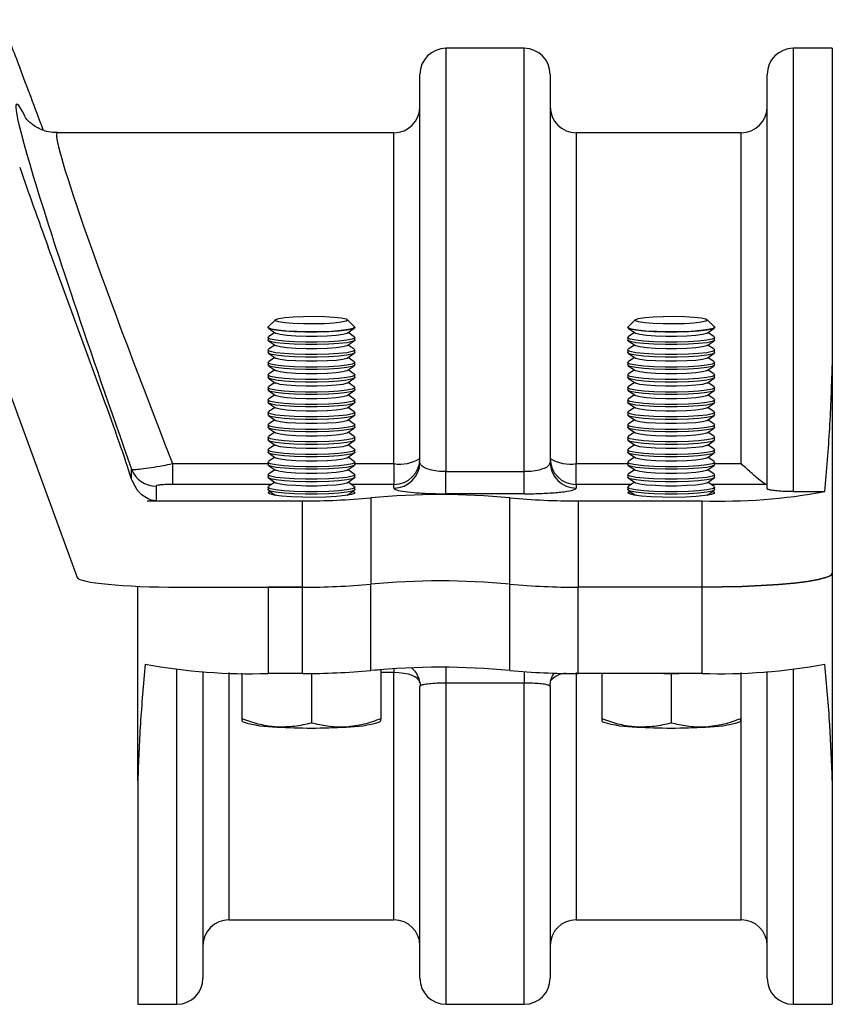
# Model space of a CAD drawing. Header units: millimetres. Extents: x 2 to 591, y 2 to 418.
# Tile 13 of 15: x 384 to 431, y 268 to 325. Entities that reach past the tile are written whole.
import ezdxf

# ---------------------------------------------------------------- set-up
doc = ezdxf.new("R2010")
doc.units = ezdxf.units.MM

msp = doc.modelspace()

# ---------------------------------------------------------------- linework, layer by layer
at = {"color": 7, "linetype": 'Continuous', "lineweight": 25}
for p, q in [((413.515, 322.859), (409.015, 322.859)), ((409.015, 322.859), (409.015, 298.476)), ((413.515, 298.476), (413.515, 322.859)), ((431.265, 322.859), (429.015, 322.859)), ((429.015, 322.859), (429.015, 297.328)), ((431.265, 322.859), (431.265, 304.562)), ((407.515, 299.025), (407.515, 321.359)), ((415.015, 321.359), (415.015, 299.025)), ((427.515, 297.492), (427.515, 321.359)), ((406.015, 317.994), (386.642, 317.994)), ((406.015, 298.94), (406.015, 317.994)), ((426.015, 317.994), (416.515, 317.994)), ((416.515, 317.994), (416.515, 298.94)), ((426.015, 298.94), (426.015, 317.994)), ((379.784, 314.199), (387.768, 292.389)), ((389.275, 302.751), (386.11, 311.397)), ((399.191, 307.228), (398.779, 306.821)), ((403.75, 306.821), (403.339, 307.228)), ((419.913, 307.228), (419.501, 306.821)), ((424.472, 306.821), (424.061, 307.228)), ((398.765, 306.793), (398.765, 306.774)), ((398.794, 306.734), (399.203, 306.452)), ((399.154, 306.486), (398.794, 306.239)), ((403.326, 306.452), (403.735, 306.734)), ((403.735, 306.239), (403.376, 306.486)), ((403.765, 306.774), (403.765, 306.793)), ((419.487, 306.793), (419.487, 306.774)), ((419.516, 306.734), (419.925, 306.452)), ((419.876, 306.486), (419.516, 306.239)), ((424.048, 306.452), (424.457, 306.734)), ((424.457, 306.239), (424.098, 306.486)), ((424.487, 306.774), (424.487, 306.793)), ((398.765, 306.198), (398.765, 306.056)), ((398.794, 306.016), (399.203, 305.734)), ((399.154, 305.768), (398.794, 305.521)), ((403.326, 305.734), (403.735, 306.016)), ((403.735, 305.521), (403.376, 305.768)), ((403.765, 306.056), (403.765, 306.198)), ((419.487, 306.198), (419.487, 306.056)), ((419.516, 306.016), (419.925, 305.734)), ((419.876, 305.768), (419.516, 305.521)), ((424.048, 305.734), (424.457, 306.016)), ((424.457, 305.521), (424.098, 305.768)), ((424.487, 306.056), (424.487, 306.198)), ((398.765, 305.48), (398.765, 305.338)), ((398.794, 305.297), (399.203, 305.016)), ((403.326, 305.016), (403.735, 305.297)), ((403.765, 305.338), (403.765, 305.48)), ((419.487, 305.48), (419.487, 305.338)), ((419.516, 305.297), (419.925, 305.016)), ((424.048, 305.016), (424.457, 305.297)), ((424.487, 305.338), (424.487, 305.48)), ((398.765, 304.762), (398.765, 304.62)), ((399.154, 305.05), (398.794, 304.802)), ((398.794, 304.579), (399.203, 304.298)), ((403.326, 304.298), (403.735, 304.579)), ((403.735, 304.802), (403.376, 305.05)), ((403.765, 304.62), (403.765, 304.762)), ((419.487, 304.762), (419.487, 304.62)), ((419.876, 305.05), (419.516, 304.802)), ((419.516, 304.579), (419.925, 304.298)), ((424.048, 304.298), (424.457, 304.579)), ((424.457, 304.802), (424.098, 305.05)), ((424.487, 304.62), (424.487, 304.762)), ((431.265, 304.562), (431.265, 292.623)), ((398.765, 304.044), (398.765, 303.902)), ((399.154, 304.332), (398.794, 304.084)), ((403.735, 304.084), (403.376, 304.332)), ((403.765, 303.902), (403.765, 304.044)), ((419.487, 304.044), (419.487, 303.902)), ((419.876, 304.332), (419.516, 304.084)), ((424.457, 304.084), (424.098, 304.332)), ((424.487, 303.902), (424.487, 304.044)), ((398.794, 303.861), (399.203, 303.58)), ((399.154, 303.614), (398.794, 303.366)), ((403.326, 303.58), (403.735, 303.861)), ((403.735, 303.366), (403.376, 303.614)), ((419.516, 303.861), (419.925, 303.58)), ((419.876, 303.614), (419.516, 303.366)), ((424.048, 303.58), (424.457, 303.861)), ((424.457, 303.366), (424.098, 303.614)), ((398.765, 303.325), (398.765, 303.184)), ((398.794, 303.143), (399.203, 302.862)), ((399.154, 302.896), (398.794, 302.648)), ((403.326, 302.862), (403.735, 303.143)), ((403.735, 302.648), (403.376, 302.896)), ((403.765, 303.184), (403.765, 303.325)), ((419.487, 303.325), (419.487, 303.184)), ((419.516, 303.143), (419.925, 302.862)), ((419.876, 302.896), (419.516, 302.648)), ((424.048, 302.862), (424.457, 303.143)), ((424.457, 302.648), (424.098, 302.896)), ((424.487, 303.184), (424.487, 303.325)), ((398.765, 302.607), (398.765, 302.466)), ((398.794, 302.425), (399.203, 302.143)), ((403.326, 302.143), (403.735, 302.425)), ((403.765, 302.466), (403.765, 302.607)), ((419.487, 302.607), (419.487, 302.466)), ((419.516, 302.425), (419.925, 302.143)), ((424.048, 302.143), (424.457, 302.425)), ((424.487, 302.466), (424.487, 302.607)), ((398.765, 301.889), (398.765, 301.748)), ((399.154, 302.177), (398.794, 301.93)), ((398.794, 301.707), (399.203, 301.425)), ((403.326, 301.425), (403.735, 301.707)), ((403.735, 301.93), (403.376, 302.177)), ((403.765, 301.748), (403.765, 301.889)), ((419.487, 301.889), (419.487, 301.748)), ((419.876, 302.177), (419.516, 301.93)), ((419.516, 301.707), (419.925, 301.425)), ((424.048, 301.425), (424.457, 301.707)), ((424.457, 301.93), (424.098, 302.177)), ((424.487, 301.748), (424.487, 301.889)), ((398.765, 301.171), (398.765, 301.03)), ((399.154, 301.459), (398.794, 301.212)), ((403.735, 301.212), (403.376, 301.459)), ((403.765, 301.03), (403.765, 301.171)), ((419.487, 301.171), (419.487, 301.03)), ((419.876, 301.459), (419.516, 301.212)), ((424.457, 301.212), (424.098, 301.459)), ((424.487, 301.03), (424.487, 301.171)), ((398.794, 300.989), (399.203, 300.707)), ((399.154, 300.741), (398.794, 300.494)), ((403.326, 300.707), (403.735, 300.989)), ((403.735, 300.494), (403.376, 300.741)), ((419.516, 300.989), (419.925, 300.707)), ((419.876, 300.741), (419.516, 300.494)), ((424.048, 300.707), (424.457, 300.989)), ((424.457, 300.494), (424.098, 300.741)), ((398.765, 300.453), (398.765, 300.311)), ((398.794, 300.271), (399.203, 299.989)), ((399.154, 300.023), (398.794, 299.776)), ((403.326, 299.989), (403.735, 300.271)), ((403.735, 299.776), (403.376, 300.023)), ((403.765, 300.311), (403.765, 300.453)), ((419.487, 300.453), (419.487, 300.311)), ((419.516, 300.271), (419.925, 299.989)), ((419.876, 300.023), (419.516, 299.776)), ((424.048, 299.989), (424.457, 300.271)), ((424.457, 299.776), (424.098, 300.023)), ((424.487, 300.311), (424.487, 300.453)), ((398.765, 299.735), (398.765, 299.593)), ((398.794, 299.553), (399.203, 299.271)), ((403.326, 299.271), (403.735, 299.553)), ((403.765, 299.593), (403.765, 299.735)), ((419.487, 299.735), (419.487, 299.593)), ((419.516, 299.553), (419.925, 299.271)), ((424.048, 299.271), (424.457, 299.553)), ((424.487, 299.593), (424.487, 299.735)), ((393.271, 298.94), (393.271, 297.741)), ((393.271, 298.94), (398.765, 298.94)), ((398.765, 299.017), (398.765, 298.875)), ((399.154, 299.305), (398.794, 299.058)), ((403.735, 299.058), (403.376, 299.305)), ((403.765, 298.875), (403.765, 299.017)), ((403.765, 298.94), (406.015, 298.94)), ((406.015, 298.94), (406.015, 297.741)), ((416.515, 297.741), (416.515, 298.94)), ((416.515, 298.94), (419.487, 298.94)), ((419.487, 299.017), (419.487, 298.875)), ((419.876, 299.305), (419.516, 299.058)), ((424.457, 299.058), (424.098, 299.305)), ((424.487, 298.875), (424.487, 299.017)), ((424.487, 298.94), (426.015, 298.94)), ((390.906, 298.052), (390.906, 298.622)), ((398.765, 298.299), (398.765, 298.157)), ((398.794, 298.834), (399.203, 298.553)), ((399.154, 298.587), (398.794, 298.339)), ((403.326, 298.553), (403.735, 298.834)), ((403.735, 298.339), (403.376, 298.587)), ((403.765, 298.157), (403.765, 298.299)), ((409.015, 298.476), (413.515, 298.476)), ((409.015, 297.202), (409.015, 298.476)), ((413.515, 297.202), (413.515, 298.476)), ((419.487, 298.299), (419.487, 298.157)), ((419.516, 298.834), (419.925, 298.553)), ((419.876, 298.587), (419.516, 298.339)), ((424.048, 298.553), (424.457, 298.834)), ((424.457, 298.339), (424.098, 298.587)), ((424.487, 298.157), (424.487, 298.299)), ((398.968, 297.741), (393.271, 297.741)), ((398.794, 298.116), (399.203, 297.835)), ((399.154, 297.869), (398.794, 297.621)), ((403.326, 297.835), (403.735, 298.116)), ((403.735, 297.621), (403.376, 297.869)), ((406.015, 297.741), (403.562, 297.741)), ((406.015, 297.533), (406.015, 297.741)), ((416.515, 297.741), (416.515, 297.533)), ((419.69, 297.741), (416.515, 297.741)), ((419.516, 298.116), (419.925, 297.835)), ((419.876, 297.869), (419.516, 297.621)), ((424.048, 297.835), (424.457, 298.116)), ((424.457, 297.621), (424.098, 297.869)), ((427.459, 297.741), (424.284, 297.741)), ((392.315, 297.64), (392.315, 296.796)), ((398.765, 297.581), (398.765, 297.439)), ((398.794, 297.398), (399.203, 297.117)), ((403.326, 297.117), (403.735, 297.398)), ((403.765, 297.439), (403.765, 297.581)), ((413.515, 297.202), (409.015, 297.202)), ((419.487, 297.581), (419.487, 297.439)), ((419.516, 297.398), (419.925, 297.117)), ((424.048, 297.117), (424.457, 297.398)), ((424.487, 297.439), (424.487, 297.581)), ((429.015, 297.328), (430.836, 297.328)), ((391.797, 296.796), (392.315, 296.796)), ((392.315, 296.796), (400.76, 296.796)), ((399.154, 297.151), (399.116, 297.125)), ((399.217, 297.108), (399.203, 297.117)), ((400.76, 291.824), (400.76, 296.796)), ((403.326, 297.117), (403.313, 297.108)), ((403.413, 297.125), (403.376, 297.151)), ((404.683, 296.971), (404.683, 291.999)), ((412.699, 291.999), (412.699, 296.971)), ((416.621, 296.796), (416.621, 291.824)), ((416.621, 296.796), (423.765, 296.796)), ((419.876, 297.151), (419.839, 297.125)), ((419.939, 297.108), (419.925, 297.117)), ((423.765, 291.824), (423.765, 296.796)), ((424.048, 297.117), (424.035, 297.108)), ((424.135, 297.125), (424.098, 297.151)), ((431.265, 292.623), (431.265, 280.684)), ((391.265, 280.684), (391.265, 291.873)), ((393.617, 291.824), (400.76, 291.824)), ((400.76, 291.824), (398.765, 291.824)), ((398.765, 291.824), (398.765, 286.852)), ((400.76, 286.852), (400.76, 291.824)), ((404.683, 287.028), (404.683, 291.999)), ((412.699, 287.028), (412.699, 291.999)), ((423.765, 291.824), (416.621, 291.824)), ((416.621, 286.852), (416.621, 291.824)), ((423.765, 286.852), (423.765, 291.824)), ((393.515, 267.797), (393.515, 287.081)), ((395.015, 286.96), (395.015, 269.297)), ((404.889, 287.049), (405.265, 287.072)), ((405.265, 287.072), (405.265, 287.083)), ((405.265, 287.072), (405.265, 284.246)), ((406.015, 287.135), (406.015, 286.903)), ((409.015, 287.206), (409.015, 286.295)), ((413.515, 286.955), (413.515, 286.295)), ((427.515, 269.297), (427.515, 286.96)), ((429.015, 287.081), (429.015, 267.797)), ((396.515, 286.903), (396.515, 272.662)), ((397.265, 286.869), (397.265, 284.246)), ((400.76, 286.852), (398.765, 286.852)), ((400.834, 286.853), (401.265, 286.826)), ((401.265, 286.826), (401.903, 286.865)), ((401.265, 286.826), (401.265, 283.999)), ((406.015, 286.903), (405.265, 286.903)), ((406.015, 272.662), (406.015, 286.903)), ((416.515, 286.903), (416.515, 272.662)), ((423.765, 286.852), (416.621, 286.852)), ((417.987, 286.852), (417.987, 284.246)), ((421.557, 286.852), (421.987, 286.826)), ((421.987, 286.826), (422.417, 286.852)), ((421.987, 286.826), (421.987, 283.999)), ((425.987, 286.888), (425.987, 284.246)), ((426.015, 272.662), (426.015, 286.903)), ((407.515, 269.297), (407.515, 286.099)), ((413.515, 286.295), (409.015, 286.295)), ((409.015, 286.295), (409.015, 267.797)), ((413.515, 267.797), (413.515, 286.295)), ((415.015, 286.099), (415.015, 269.297)), ((397.265, 284.246), (397.265, 284.12)), ((405.265, 284.12), (405.265, 284.246)), ((417.987, 284.246), (417.987, 284.12)), ((425.987, 284.12), (425.987, 284.246)), ((397.265, 284.096), (397.334, 284.057)), ((405.195, 284.057), (405.265, 284.096)), ((417.987, 284.096), (418.056, 284.057)), ((425.917, 284.057), (425.987, 284.096)), ((391.265, 280.684), (391.265, 267.797)), ((431.265, 280.684), (431.265, 267.797)), ((396.515, 272.662), (406.015, 272.662)), ((416.515, 272.662), (426.015, 272.662)), ((391.265, 267.797), (393.515, 267.797)), ((409.015, 267.797), (413.515, 267.797)), ((429.015, 267.797), (431.265, 267.797))]:
    msp.add_line(p, q, dxfattribs=at)
at = {"color": 7, "linetype": 'Continuous', "lineweight": 25, "flags": 128}
for points in [[(403.351, 307.204), (403.258, 307.139), (402.988, 307.079), (402.565, 307.031), (402.027, 306.997), (401.421, 306.983), (400.801, 306.988), (400.222, 307.012), (399.736, 307.053), (399.385, 307.108), (399.202, 307.171), (399.202, 307.237), (399.385, 307.301), (399.736, 307.355), (400.222, 307.397), (400.801, 307.421), (401.421, 307.426), (402.027, 307.411), (402.565, 307.378), (402.988, 307.329), (403.258, 307.27), (403.351, 307.204)], [(424.073, 307.204), (423.98, 307.139), (423.71, 307.079), (423.287, 307.031), (422.749, 306.997), (422.143, 306.983), (421.523, 306.988), (420.944, 307.012), (420.458, 307.053), (420.107, 307.108), (419.924, 307.171), (419.924, 307.237), (420.107, 307.301), (420.458, 307.355), (420.944, 307.397), (421.523, 307.421), (422.143, 307.426), (422.749, 307.411), (423.287, 307.378), (423.71, 307.329), (423.98, 307.27), (424.073, 307.204)], [(403.75, 306.821), (403.765, 306.793), (403.672, 306.721), (403.401, 306.654), (402.971, 306.598), (402.415, 306.556), (401.773, 306.532), (401.094, 306.527), (400.428, 306.542), (399.823, 306.575), (399.325, 306.625), (398.972, 306.687), (398.788, 306.756), (398.779, 306.821)], [(424.472, 306.821), (424.487, 306.793), (424.394, 306.721), (424.123, 306.654), (423.693, 306.598), (423.137, 306.556), (422.495, 306.532), (421.816, 306.527), (421.15, 306.542), (420.545, 306.575), (420.048, 306.625), (419.694, 306.687), (419.51, 306.756), (419.501, 306.821)], [(403.765, 306.774), (403.759, 306.756), (403.62, 306.685), (403.307, 306.621), (402.842, 306.568), (402.261, 306.53), (401.605, 306.511), (400.924, 306.511), (400.269, 306.53), (399.687, 306.568), (399.222, 306.621), (398.909, 306.685), (398.771, 306.756), (398.765, 306.774)], [(403.735, 306.239), (403.759, 306.18), (403.62, 306.109), (403.307, 306.044), (402.842, 305.991), (402.261, 305.954), (401.605, 305.934), (400.924, 305.934), (400.269, 305.954), (399.687, 305.991), (399.222, 306.044), (398.909, 306.109), (398.771, 306.18), (398.794, 306.239)], [(403.326, 306.452), (403.298, 306.437), (403.071, 306.375), (402.684, 306.323), (402.17, 306.286), (401.576, 306.266), (400.954, 306.266), (400.36, 306.286), (399.846, 306.323), (399.458, 306.375), (399.231, 306.437), (399.203, 306.452)], [(424.487, 306.774), (424.481, 306.756), (424.342, 306.685), (424.029, 306.621), (423.565, 306.568), (422.983, 306.53), (422.327, 306.511), (421.646, 306.511), (420.991, 306.53), (420.409, 306.568), (419.944, 306.621), (419.631, 306.685), (419.493, 306.756), (419.487, 306.774)], [(424.457, 306.239), (424.481, 306.18), (424.342, 306.109), (424.029, 306.044), (423.565, 305.991), (422.983, 305.954), (422.327, 305.934), (421.646, 305.934), (420.991, 305.954), (420.409, 305.991), (419.944, 306.044), (419.631, 306.109), (419.493, 306.18), (419.516, 306.239)], [(424.048, 306.452), (424.02, 306.437), (423.793, 306.375), (423.406, 306.323), (422.892, 306.286), (422.298, 306.266), (421.676, 306.266), (421.082, 306.286), (420.568, 306.323), (420.18, 306.375), (419.953, 306.437), (419.925, 306.452)], [(403.765, 306.056), (403.759, 306.038), (403.62, 305.967), (403.307, 305.903), (402.842, 305.85), (402.261, 305.812), (401.605, 305.792), (400.924, 305.792), (400.269, 305.812), (399.687, 305.85), (399.222, 305.903), (398.909, 305.967), (398.771, 306.038), (398.765, 306.056)], [(403.326, 305.734), (403.298, 305.719), (403.071, 305.657), (402.684, 305.605), (402.17, 305.568), (401.576, 305.548), (400.954, 305.548), (400.36, 305.568), (399.846, 305.605), (399.458, 305.657), (399.231, 305.719), (399.203, 305.734)], [(424.487, 306.056), (424.481, 306.038), (424.342, 305.967), (424.029, 305.903), (423.565, 305.85), (422.983, 305.812), (422.327, 305.792), (421.646, 305.792), (420.991, 305.812), (420.409, 305.85), (419.944, 305.903), (419.631, 305.967), (419.493, 306.038), (419.487, 306.056)], [(424.048, 305.734), (424.02, 305.719), (423.793, 305.657), (423.406, 305.605), (422.892, 305.568), (422.298, 305.548), (421.676, 305.548), (421.082, 305.568), (420.568, 305.605), (420.18, 305.657), (419.953, 305.719), (419.925, 305.734)], [(403.765, 305.338), (403.759, 305.32), (403.62, 305.249), (403.307, 305.185), (402.842, 305.132), (402.261, 305.094), (401.605, 305.074), (400.924, 305.074), (400.269, 305.094), (399.687, 305.132), (399.222, 305.185), (398.909, 305.249), (398.771, 305.32), (398.765, 305.338)], [(403.735, 305.521), (403.759, 305.462), (403.62, 305.391), (403.307, 305.326), (402.842, 305.273), (402.261, 305.236), (401.605, 305.216), (400.924, 305.216), (400.269, 305.236), (399.687, 305.273), (399.222, 305.326), (398.909, 305.391), (398.771, 305.462), (398.794, 305.521)], [(424.487, 305.338), (424.481, 305.32), (424.342, 305.249), (424.029, 305.185), (423.565, 305.132), (422.983, 305.094), (422.327, 305.074), (421.646, 305.074), (420.991, 305.094), (420.409, 305.132), (419.944, 305.185), (419.631, 305.249), (419.493, 305.32), (419.487, 305.338)], [(424.457, 305.521), (424.481, 305.462), (424.342, 305.391), (424.029, 305.326), (423.565, 305.273), (422.983, 305.236), (422.327, 305.216), (421.646, 305.216), (420.991, 305.236), (420.409, 305.273), (419.944, 305.326), (419.631, 305.391), (419.493, 305.462), (419.516, 305.521)], [(403.765, 304.62), (403.759, 304.602), (403.62, 304.531), (403.307, 304.466), (402.842, 304.413), (402.261, 304.376), (401.605, 304.356), (400.924, 304.356), (400.269, 304.376), (399.687, 304.413), (399.222, 304.466), (398.909, 304.531), (398.771, 304.602), (398.765, 304.62)], [(403.735, 304.802), (403.759, 304.744), (403.62, 304.673), (403.307, 304.608), (402.842, 304.555), (402.261, 304.517), (401.605, 304.498), (400.924, 304.498), (400.269, 304.517), (399.687, 304.555), (399.222, 304.608), (398.909, 304.673), (398.771, 304.744), (398.794, 304.802)], [(403.326, 305.016), (403.298, 305), (403.071, 304.939), (402.684, 304.887), (402.17, 304.85), (401.576, 304.83), (400.954, 304.83), (400.36, 304.85), (399.846, 304.887), (399.458, 304.939), (399.231, 305), (399.203, 305.016)], [(424.487, 304.62), (424.481, 304.602), (424.342, 304.531), (424.029, 304.466), (423.565, 304.413), (422.983, 304.376), (422.327, 304.356), (421.646, 304.356), (420.991, 304.376), (420.409, 304.413), (419.944, 304.466), (419.631, 304.531), (419.493, 304.602), (419.487, 304.62)], [(424.457, 304.802), (424.481, 304.744), (424.342, 304.673), (424.029, 304.608), (423.565, 304.555), (422.983, 304.517), (422.327, 304.498), (421.646, 304.498), (420.991, 304.517), (420.409, 304.555), (419.944, 304.608), (419.631, 304.673), (419.493, 304.744), (419.516, 304.802)], [(424.048, 305.016), (424.02, 305), (423.793, 304.939), (423.406, 304.887), (422.892, 304.85), (422.298, 304.83), (421.676, 304.83), (421.082, 304.85), (420.568, 304.887), (420.18, 304.939), (419.953, 305), (419.925, 305.016)], [(403.735, 304.084), (403.759, 304.025), (403.62, 303.954), (403.307, 303.89), (402.842, 303.837), (402.261, 303.799), (401.605, 303.78), (400.924, 303.78), (400.269, 303.799), (399.687, 303.837), (399.222, 303.89), (398.909, 303.954), (398.771, 304.025), (398.794, 304.084)], [(403.326, 304.298), (403.298, 304.282), (403.071, 304.221), (402.684, 304.169), (402.17, 304.132), (401.576, 304.112), (400.954, 304.112), (400.36, 304.132), (399.846, 304.169), (399.458, 304.221), (399.231, 304.282), (399.203, 304.298)], [(424.457, 304.084), (424.481, 304.025), (424.342, 303.954), (424.029, 303.89), (423.565, 303.837), (422.983, 303.799), (422.327, 303.78), (421.646, 303.78), (420.991, 303.799), (420.409, 303.837), (419.944, 303.89), (419.631, 303.954), (419.493, 304.025), (419.516, 304.084)], [(424.048, 304.298), (424.02, 304.282), (423.793, 304.221), (423.406, 304.169), (422.892, 304.132), (422.298, 304.112), (421.676, 304.112), (421.082, 304.132), (420.568, 304.169), (420.18, 304.221), (419.953, 304.282), (419.925, 304.298)], [(403.765, 303.902), (403.759, 303.884), (403.62, 303.813), (403.307, 303.748), (402.842, 303.695), (402.261, 303.658), (401.605, 303.638), (400.924, 303.638), (400.269, 303.658), (399.687, 303.695), (399.222, 303.748), (398.909, 303.813), (398.771, 303.884), (398.765, 303.902)], [(403.326, 303.58), (403.298, 303.564), (403.071, 303.503), (402.684, 303.451), (402.17, 303.413), (401.576, 303.394), (400.954, 303.394), (400.36, 303.413), (399.846, 303.451), (399.458, 303.503), (399.231, 303.564), (399.203, 303.58)], [(424.487, 303.902), (424.481, 303.884), (424.342, 303.813), (424.029, 303.748), (423.565, 303.695), (422.983, 303.658), (422.327, 303.638), (421.646, 303.638), (420.991, 303.658), (420.409, 303.695), (419.944, 303.748), (419.631, 303.813), (419.493, 303.884), (419.487, 303.902)], [(424.048, 303.58), (424.02, 303.564), (423.793, 303.503), (423.406, 303.451), (422.892, 303.413), (422.298, 303.394), (421.676, 303.394), (421.082, 303.413), (420.568, 303.451), (420.18, 303.503), (419.953, 303.564), (419.925, 303.58)], [(403.765, 303.184), (403.759, 303.166), (403.62, 303.095), (403.307, 303.03), (402.842, 302.977), (402.261, 302.94), (401.605, 302.92), (400.924, 302.92), (400.269, 302.94), (399.687, 302.977), (399.222, 303.03), (398.909, 303.095), (398.771, 303.166), (398.765, 303.184)], [(403.735, 303.366), (403.759, 303.307), (403.62, 303.236), (403.307, 303.172), (402.842, 303.119), (402.261, 303.081), (401.605, 303.062), (400.924, 303.062), (400.269, 303.081), (399.687, 303.119), (399.222, 303.172), (398.909, 303.236), (398.771, 303.307), (398.794, 303.366)], [(403.326, 302.862), (403.298, 302.846), (403.071, 302.784), (402.684, 302.733), (402.17, 302.695), (401.576, 302.676), (400.954, 302.676), (400.36, 302.695), (399.846, 302.733), (399.458, 302.784), (399.231, 302.846), (399.203, 302.862)], [(424.487, 303.184), (424.481, 303.166), (424.342, 303.095), (424.029, 303.03), (423.565, 302.977), (422.983, 302.94), (422.327, 302.92), (421.646, 302.92), (420.991, 302.94), (420.409, 302.977), (419.944, 303.03), (419.631, 303.095), (419.493, 303.166), (419.487, 303.184)], [(424.457, 303.366), (424.481, 303.307), (424.342, 303.236), (424.029, 303.172), (423.565, 303.119), (422.983, 303.081), (422.327, 303.062), (421.646, 303.062), (420.991, 303.081), (420.409, 303.119), (419.944, 303.172), (419.631, 303.236), (419.493, 303.307), (419.516, 303.366)], [(424.048, 302.862), (424.02, 302.846), (423.793, 302.784), (423.406, 302.733), (422.892, 302.695), (422.298, 302.676), (421.676, 302.676), (421.082, 302.695), (420.568, 302.733), (420.18, 302.784), (419.953, 302.846), (419.925, 302.862)], [(403.765, 302.466), (403.759, 302.448), (403.62, 302.377), (403.307, 302.312), (402.842, 302.259), (402.261, 302.221), (401.605, 302.202), (400.924, 302.202), (400.269, 302.221), (399.687, 302.259), (399.222, 302.312), (398.909, 302.377), (398.771, 302.448), (398.765, 302.466)], [(403.735, 302.648), (403.759, 302.589), (403.62, 302.518), (403.307, 302.454), (402.842, 302.401), (402.261, 302.363), (401.605, 302.343), (400.924, 302.343), (400.269, 302.363), (399.687, 302.401), (399.222, 302.454), (398.909, 302.518), (398.771, 302.589), (398.794, 302.648)], [(424.487, 302.466), (424.481, 302.448), (424.342, 302.377), (424.029, 302.312), (423.565, 302.259), (422.983, 302.221), (422.327, 302.202), (421.646, 302.202), (420.991, 302.221), (420.409, 302.259), (419.944, 302.312), (419.631, 302.377), (419.493, 302.448), (419.487, 302.466)], [(424.457, 302.648), (424.481, 302.589), (424.342, 302.518), (424.029, 302.454), (423.565, 302.401), (422.983, 302.363), (422.327, 302.343), (421.646, 302.343), (420.991, 302.363), (420.409, 302.401), (419.944, 302.454), (419.631, 302.518), (419.493, 302.589), (419.516, 302.648)], [(403.765, 301.748), (403.759, 301.729), (403.62, 301.658), (403.307, 301.594), (402.842, 301.541), (402.261, 301.503), (401.605, 301.484), (400.924, 301.484), (400.269, 301.503), (399.687, 301.541), (399.222, 301.594), (398.909, 301.658), (398.771, 301.729), (398.765, 301.748)], [(403.735, 301.93), (403.759, 301.871), (403.62, 301.8), (403.307, 301.736), (402.842, 301.683), (402.261, 301.645), (401.605, 301.625), (400.924, 301.625), (400.269, 301.645), (399.687, 301.683), (399.222, 301.736), (398.909, 301.8), (398.771, 301.871), (398.794, 301.93)], [(403.326, 302.143), (403.298, 302.128), (403.071, 302.066), (402.684, 302.015), (402.17, 301.977), (401.576, 301.958), (400.954, 301.958), (400.36, 301.977), (399.846, 302.015), (399.458, 302.066), (399.231, 302.128), (399.203, 302.143)], [(424.487, 301.748), (424.481, 301.729), (424.342, 301.658), (424.029, 301.594), (423.565, 301.541), (422.983, 301.503), (422.327, 301.484), (421.646, 301.484), (420.991, 301.503), (420.409, 301.541), (419.944, 301.594), (419.631, 301.658), (419.493, 301.729), (419.487, 301.748)], [(424.457, 301.93), (424.481, 301.871), (424.342, 301.8), (424.029, 301.736), (423.565, 301.683), (422.983, 301.645), (422.327, 301.625), (421.646, 301.625), (420.991, 301.645), (420.409, 301.683), (419.944, 301.736), (419.631, 301.8), (419.493, 301.871), (419.516, 301.93)], [(424.048, 302.143), (424.02, 302.128), (423.793, 302.066), (423.406, 302.015), (422.892, 301.977), (422.298, 301.958), (421.676, 301.958), (421.082, 301.977), (420.568, 302.015), (420.18, 302.066), (419.953, 302.128), (419.925, 302.143)], [(403.735, 301.212), (403.759, 301.153), (403.62, 301.082), (403.307, 301.018), (402.842, 300.965), (402.261, 300.927), (401.605, 300.907), (400.924, 300.907), (400.269, 300.927), (399.687, 300.965), (399.222, 301.018), (398.909, 301.082), (398.771, 301.153), (398.794, 301.212)], [(403.326, 301.425), (403.298, 301.41), (403.071, 301.348), (402.684, 301.296), (402.17, 301.259), (401.576, 301.24), (400.954, 301.24), (400.36, 301.259), (399.846, 301.296), (399.458, 301.348), (399.231, 301.41), (399.203, 301.425)], [(424.457, 301.212), (424.481, 301.153), (424.342, 301.082), (424.029, 301.018), (423.565, 300.965), (422.983, 300.927), (422.327, 300.907), (421.646, 300.907), (420.991, 300.927), (420.409, 300.965), (419.944, 301.018), (419.631, 301.082), (419.493, 301.153), (419.516, 301.212)], [(424.048, 301.425), (424.02, 301.41), (423.793, 301.348), (423.406, 301.296), (422.892, 301.259), (422.298, 301.24), (421.676, 301.24), (421.082, 301.259), (420.568, 301.296), (420.18, 301.348), (419.953, 301.41), (419.925, 301.425)], [(403.765, 301.03), (403.759, 301.011), (403.62, 300.94), (403.307, 300.876), (402.842, 300.823), (402.261, 300.785), (401.605, 300.766), (400.924, 300.766), (400.269, 300.785), (399.687, 300.823), (399.222, 300.876), (398.909, 300.94), (398.771, 301.011), (398.765, 301.03)], [(403.326, 300.707), (403.298, 300.692), (403.071, 300.63), (402.684, 300.578), (402.17, 300.541), (401.576, 300.522), (400.954, 300.522), (400.36, 300.541), (399.846, 300.578), (399.458, 300.63), (399.231, 300.692), (399.203, 300.707)], [(424.487, 301.03), (424.481, 301.011), (424.342, 300.94), (424.029, 300.876), (423.565, 300.823), (422.983, 300.785), (422.327, 300.766), (421.646, 300.766), (420.991, 300.785), (420.409, 300.823), (419.944, 300.876), (419.631, 300.94), (419.493, 301.011), (419.487, 301.03)], [(424.048, 300.707), (424.02, 300.692), (423.793, 300.63), (423.406, 300.578), (422.892, 300.541), (422.298, 300.522), (421.676, 300.522), (421.082, 300.541), (420.568, 300.578), (420.18, 300.63), (419.953, 300.692), (419.925, 300.707)], [(403.765, 300.311), (403.759, 300.293), (403.62, 300.222), (403.307, 300.158), (402.842, 300.105), (402.261, 300.067), (401.605, 300.048), (400.924, 300.048), (400.269, 300.067), (399.687, 300.105), (399.222, 300.158), (398.909, 300.222), (398.771, 300.293), (398.765, 300.311)], [(403.735, 300.494), (403.759, 300.435), (403.62, 300.364), (403.307, 300.299), (402.842, 300.246), (402.261, 300.209), (401.605, 300.189), (400.924, 300.189), (400.269, 300.209), (399.687, 300.246), (399.222, 300.299), (398.909, 300.364), (398.771, 300.435), (398.794, 300.494)], [(424.487, 300.311), (424.481, 300.293), (424.342, 300.222), (424.029, 300.158), (423.565, 300.105), (422.983, 300.067), (422.327, 300.048), (421.646, 300.048), (420.991, 300.067), (420.409, 300.105), (419.944, 300.158), (419.631, 300.222), (419.493, 300.293), (419.487, 300.311)], [(424.457, 300.494), (424.481, 300.435), (424.342, 300.364), (424.029, 300.299), (423.565, 300.246), (422.983, 300.209), (422.327, 300.189), (421.646, 300.189), (420.991, 300.209), (420.409, 300.246), (419.944, 300.299), (419.631, 300.364), (419.493, 300.435), (419.516, 300.494)], [(403.765, 299.593), (403.759, 299.575), (403.62, 299.504), (403.307, 299.44), (402.842, 299.387), (402.261, 299.349), (401.605, 299.329), (400.924, 299.329), (400.269, 299.349), (399.687, 299.387), (399.222, 299.44), (398.909, 299.504), (398.771, 299.575), (398.765, 299.593)], [(403.735, 299.776), (403.759, 299.717), (403.62, 299.646), (403.307, 299.581), (402.842, 299.528), (402.261, 299.491), (401.605, 299.471), (400.924, 299.471), (400.269, 299.491), (399.687, 299.528), (399.222, 299.581), (398.909, 299.646), (398.771, 299.717), (398.794, 299.776)], [(403.326, 299.989), (403.298, 299.974), (403.071, 299.912), (402.684, 299.86), (402.17, 299.823), (401.576, 299.803), (400.954, 299.803), (400.36, 299.823), (399.846, 299.86), (399.458, 299.912), (399.231, 299.974), (399.203, 299.989)], [(424.487, 299.593), (424.481, 299.575), (424.342, 299.504), (424.029, 299.44), (423.565, 299.387), (422.983, 299.349), (422.327, 299.329), (421.646, 299.329), (420.991, 299.349), (420.409, 299.387), (419.944, 299.44), (419.631, 299.504), (419.493, 299.575), (419.487, 299.593)], [(424.457, 299.776), (424.481, 299.717), (424.342, 299.646), (424.029, 299.581), (423.565, 299.528), (422.983, 299.491), (422.327, 299.471), (421.646, 299.471), (420.991, 299.491), (420.409, 299.528), (419.944, 299.581), (419.631, 299.646), (419.493, 299.717), (419.516, 299.776)], [(424.048, 299.989), (424.02, 299.974), (423.793, 299.912), (423.406, 299.86), (422.892, 299.823), (422.298, 299.803), (421.676, 299.803), (421.082, 299.823), (420.568, 299.86), (420.18, 299.912), (419.953, 299.974), (419.925, 299.989)], [(403.765, 298.875), (403.759, 298.857), (403.62, 298.786), (403.307, 298.722), (402.842, 298.669), (402.261, 298.631), (401.605, 298.611), (400.924, 298.611), (400.269, 298.631), (399.687, 298.669), (399.222, 298.722), (398.909, 298.786), (398.771, 298.857), (398.765, 298.875)], [(403.735, 299.058), (403.759, 298.999), (403.62, 298.928), (403.307, 298.863), (402.842, 298.81), (402.261, 298.773), (401.605, 298.753), (400.924, 298.753), (400.269, 298.773), (399.687, 298.81), (399.222, 298.863), (398.909, 298.928), (398.771, 298.999), (398.794, 299.058)], [(403.326, 299.271), (403.298, 299.256), (403.071, 299.194), (402.684, 299.142), (402.17, 299.105), (401.576, 299.085), (400.954, 299.085), (400.36, 299.105), (399.846, 299.142), (399.458, 299.194), (399.231, 299.256), (399.203, 299.271)], [(424.487, 298.875), (424.481, 298.857), (424.342, 298.786), (424.029, 298.722), (423.565, 298.669), (422.983, 298.631), (422.327, 298.611), (421.646, 298.611), (420.991, 298.631), (420.409, 298.669), (419.944, 298.722), (419.631, 298.786), (419.493, 298.857), (419.487, 298.875)], [(424.457, 299.058), (424.481, 298.999), (424.342, 298.928), (424.029, 298.863), (423.565, 298.81), (422.983, 298.773), (422.327, 298.753), (421.646, 298.753), (420.991, 298.773), (420.409, 298.81), (419.944, 298.863), (419.631, 298.928), (419.493, 298.999), (419.516, 299.058)], [(424.048, 299.271), (424.02, 299.256), (423.793, 299.194), (423.406, 299.142), (422.892, 299.105), (422.298, 299.085), (421.676, 299.085), (421.082, 299.105), (420.568, 299.142), (420.18, 299.194), (419.953, 299.256), (419.925, 299.271)], [(403.735, 298.339), (403.759, 298.281), (403.62, 298.21), (403.307, 298.145), (402.842, 298.092), (402.261, 298.054), (401.605, 298.035), (400.924, 298.035), (400.269, 298.054), (399.687, 298.092), (399.222, 298.145), (398.909, 298.21), (398.771, 298.281), (398.794, 298.339)], [(403.326, 298.553), (403.298, 298.537), (403.071, 298.476), (402.684, 298.424), (402.17, 298.387), (401.576, 298.367), (400.954, 298.367), (400.36, 298.387), (399.846, 298.424), (399.458, 298.476), (399.231, 298.537), (399.203, 298.553)], [(424.457, 298.339), (424.481, 298.281), (424.342, 298.21), (424.029, 298.145), (423.565, 298.092), (422.983, 298.054), (422.327, 298.035), (421.646, 298.035), (420.991, 298.054), (420.409, 298.092), (419.944, 298.145), (419.631, 298.21), (419.493, 298.281), (419.516, 298.339)], [(424.048, 298.553), (424.02, 298.537), (423.793, 298.476), (423.406, 298.424), (422.892, 298.387), (422.298, 298.367), (421.676, 298.367), (421.082, 298.387), (420.568, 298.424), (420.18, 298.476), (419.953, 298.537), (419.925, 298.553)], [(403.765, 298.157), (403.759, 298.139), (403.62, 298.068), (403.307, 298.003), (402.842, 297.95), (402.261, 297.913), (401.605, 297.893), (400.924, 297.893), (400.269, 297.913), (399.687, 297.95), (399.222, 298.003), (398.909, 298.068), (398.771, 298.139), (398.765, 298.157)], [(403.326, 297.835), (403.298, 297.819), (403.071, 297.758), (402.684, 297.706), (402.17, 297.669), (401.576, 297.649), (400.954, 297.649), (400.36, 297.669), (399.846, 297.706), (399.458, 297.758), (399.231, 297.819), (399.203, 297.835)], [(424.487, 298.157), (424.481, 298.139), (424.342, 298.068), (424.029, 298.003), (423.565, 297.95), (422.983, 297.913), (422.327, 297.893), (421.646, 297.893), (420.991, 297.913), (420.409, 297.95), (419.944, 298.003), (419.631, 298.068), (419.493, 298.139), (419.487, 298.157)], [(424.048, 297.835), (424.02, 297.819), (423.793, 297.758), (423.406, 297.706), (422.892, 297.669), (422.298, 297.649), (421.676, 297.649), (421.082, 297.669), (420.568, 297.706), (420.18, 297.758), (419.953, 297.819), (419.925, 297.835)], [(403.765, 297.439), (403.759, 297.421), (403.62, 297.35), (403.307, 297.285), (402.842, 297.232), (402.261, 297.195), (401.605, 297.175), (400.924, 297.175), (400.269, 297.195), (399.687, 297.232), (399.222, 297.285), (398.909, 297.35), (398.771, 297.421), (398.765, 297.439)], [(398.765, 297.261), (398.857, 297.333), (398.878, 297.34)], [(403.651, 297.34), (403.741, 297.297), (403.741, 297.225), (403.558, 297.155), (403.204, 297.093), (402.706, 297.044), (402.102, 297.01), (401.435, 296.995), (400.756, 297), (400.115, 297.025), (399.558, 297.067), (399.129, 297.123), (398.857, 297.189), (398.765, 297.261), (398.765, 297.261)], [(403.735, 297.621), (403.759, 297.562), (403.62, 297.491), (403.307, 297.427), (402.842, 297.374), (402.261, 297.336), (401.605, 297.317), (400.924, 297.317), (400.269, 297.336), (399.687, 297.374), (399.222, 297.427), (398.909, 297.491), (398.771, 297.562), (398.794, 297.621)], [(424.487, 297.439), (424.481, 297.421), (424.342, 297.35), (424.029, 297.285), (423.565, 297.232), (422.983, 297.195), (422.327, 297.175), (421.646, 297.175), (420.991, 297.195), (420.409, 297.232), (419.944, 297.285), (419.631, 297.35), (419.493, 297.421), (419.487, 297.439)], [(419.487, 297.261), (419.579, 297.333), (419.6, 297.34)], [(424.373, 297.34), (424.464, 297.297), (424.464, 297.225), (424.28, 297.155), (423.926, 297.093), (423.428, 297.044), (422.824, 297.01), (422.157, 296.995), (421.478, 297), (420.837, 297.025), (420.28, 297.067), (419.851, 297.123), (419.579, 297.189), (419.487, 297.261), (419.487, 297.261)], [(424.457, 297.621), (424.481, 297.562), (424.342, 297.491), (424.029, 297.427), (423.565, 297.374), (422.983, 297.336), (422.327, 297.317), (421.646, 297.317), (420.991, 297.336), (420.409, 297.374), (419.944, 297.427), (419.631, 297.491), (419.493, 297.562), (419.516, 297.621)], [(423.765, 291.824), (424.938, 291.834), (426.082, 291.863), (427.17, 291.911), (428.173, 291.977), (429.068, 292.058), (429.832, 292.153), (430.447, 292.26), (430.898, 292.376), (431.172, 292.498), (431.265, 292.623)], [(431.265, 292.623), (431.172, 292.498), (430.898, 292.376), (430.447, 292.26), (429.832, 292.153), (429.068, 292.058), (428.173, 291.977), (427.17, 291.911), (426.082, 291.863), (424.938, 291.834), (423.765, 291.824)], [(407.515, 286.306), (407.486, 286.423), (407.401, 286.535), (407.262, 286.638), (407.075, 286.728), (406.848, 286.803), (406.589, 286.858), (406.307, 286.892), (406.015, 286.903)]]:
    msp.add_lwpolyline(points, dxfattribs=at)
at = {"color": 7, "linetype": 'Continuous', "lineweight": 25}
for centre, radius, start, end in [((409.015, 321.359), 1.5, 90, 180), ((413.515, 321.359), 1.5, 0, 90), ((429.015, 321.359), 1.5, 90, 180), ((406.015, 319.494), 1.5, 270, 0), ((416.515, 319.494), 1.5, 180, 270), ((426.015, 319.494), 1.5, 270, 0), ((406.019, 299.236), 1.496, 269.8369, 359.836), ((406.376, 301.085), 2.175, 260.4529, 301.5817), ((406.019, 299.029), 1.496, 269.8369, 359.836), ((416.51, 299.236), 1.496, 180.164, 270.1631), ((416.154, 301.085), 2.175, 238.4183, 279.5471), ((416.51, 299.029), 1.496, 180.164, 270.1631), ((392.313, 299.14), 1.5, 200.216, 270.091), ((424.821, 329.967), 33.188, 268.1757, 280.4411), ((401.002, 335.364), 38.569, 269.6401, 275.4756), ((408.691, 253.553), 43.603, 84.7259, 95.2741), ((416.379, 335.364), 38.569, 264.5244, 270.3599), ((408.691, 248.581), 43.603, 84.7259, 95.2741), ((401.002, 330.393), 38.569, 269.6401, 275.4756), ((416.379, 330.393), 38.569, 264.5244, 270.3599), ((397.708, 320.024), 33.188, 259.5589, 271.8243), ((401.002, 325.421), 38.569, 269.6401, 275.4756), ((408.691, 243.609), 43.603, 84.7259, 95.2741), ((416.379, 325.421), 38.569, 264.5244, 270.3599), ((424.821, 320.024), 33.188, 268.1757, 280.4411), ((415.947, 285.702), 1.155, 90.537, 141.5169), ((399.334, 290.8), 7.033, 253.4802, 269.4348), ((401.265, 318.346), 34.636, 266.6897, 273.3103), ((403.195, 290.8), 7.033, 270.5652, 286.5198), ((420.056, 290.8), 7.033, 253.4802, 269.4348), ((421.987, 318.346), 34.636, 266.6897, 273.3103), ((423.917, 290.8), 7.033, 270.5652, 286.5198), ((396.515, 271.162), 1.5, 90, 180), ((406.015, 271.162), 1.5, 0, 90), ((416.515, 271.162), 1.5, 90, 180), ((426.015, 271.162), 1.5, 0, 90), ((393.515, 269.297), 1.5, 270, 0), ((409.015, 269.297), 1.5, 180, 270), ((413.515, 269.297), 1.5, 270, 0), ((429.015, 269.297), 1.5, 180, 270)]:
    msp.add_arc(centre, radius, start, end, dxfattribs=at)
for centre, major_axis, ratio, start_param, end_param in [((381.249, 332.506), (-7.428, 20.498), 0.034282, 1.959221, 2.110547), ((386.11, 316.245), (-3.805, 10.499), 0.034282, 4.882964, 5.25214), ((393.76, 293.483), (-9.479, 26.158), 0.034282, 6.037695, 6.841011), ((396.109, 294.334), (-9.481, 23.658), 0.03695, 6.268126, 7.643229), ((386.11, 312.516), (-3.805, 10.499), 0.034282, 1.219691, 1.665119), ((393.76, 293.483), (-9.479, 26.158), 0.034282, 0.557826, 1.360669), ((389.275, 302.165), (-1.993, 5.5), 0.034282, 3.855161, 4.806712), ((393.617, 292.41), (5.853, 0), 0.100118, 3.178225, 4.712389)]:
    msp.add_ellipse(centre, major_axis=major_axis, ratio=ratio, start_param=start_param, end_param=end_param, dxfattribs=at)
for points, knots in [([(386.642, 318.01), (386.554, 318.006), (386.294, 317.996), (385.898, 318.097), (385.498, 318.264), (385.197, 318.459), (384.99, 318.636), (384.857, 318.778), (384.784, 318.869), (384.76, 318.906), (384.767, 318.895), (384.768, 318.894)], [0, 0, 0, 0, 0.065336, 0.192919, 0.311782, 0.424359, 0.537158, 0.658954, 0.800823, 0.976112, 1, 1, 1, 1]), ([(430.836, 297.328), (430.94, 298.55), (431.149, 301.014), (431.226, 303.372), (431.265, 304.562)], [0, 0, 0, 0, 0.495578, 1, 1, 1, 1]), ([(390.906, 298.622), (390.944, 298.612), (391.023, 298.593), (391.439, 298.629), (392.018, 298.71), (392.655, 298.819), (393.085, 298.903), (393.271, 298.94)], [0, 0, 0, 0, 0.213742, 0.432006, 0.641086, 0.845056, 1, 1, 1, 1]), ([(409.015, 298.476), (408.85, 298.481), (408.517, 298.492), (408.076, 298.578), (407.738, 298.707), (407.545, 298.863), (407.524, 298.975), (407.515, 299.025)], [0, 0, 0, 0, 0.19645, 0.396229, 0.604372, 0.825405, 1, 1, 1, 1]), ([(415.015, 299.025), (414.998, 298.958), (414.964, 298.825), (414.695, 298.658), (414.295, 298.539), (413.873, 298.482), (413.608, 298.477), (413.515, 298.476)], [0, 0, 0, 0, 0.236072, 0.466085, 0.683749, 0.888415, 1, 1, 1, 1]), ([(427.459, 297.741), (427.402, 297.772), (427.276, 297.842), (426.883, 298.155), (426.442, 298.541), (426.127, 298.833), (426.016, 298.939), (426.015, 298.94)], [0, 0, 0, 0, 0.202771, 0.45439, 0.80763, 0.997724, 1, 1, 1, 1]), ([(392.315, 296.796), (392.291, 296.796), (392.234, 296.798), (392.101, 296.819), (391.725, 296.947), (391.269, 297.276), (391.018, 297.812), (390.906, 298.052)], [0, 0, 0, 0, 0.022475, 0.053379, 0.150869, 0.62008, 1, 1, 1, 1]), ([(393.271, 297.741), (393.192, 297.74), (393.011, 297.739), (392.744, 297.727), (392.506, 297.705), (392.345, 297.675), (392.325, 297.652), (392.315, 297.64)], [0, 0, 0, 0, 0.158573, 0.362836, 0.569043, 0.784759, 1, 1, 1, 1]), ([(406.015, 297.533), (406.034, 297.505), (406.078, 297.44), (406.47, 297.347), (407.148, 297.266), (408.028, 297.212), (408.686, 297.205), (409.015, 297.202)], [0, 0, 0, 0, 0.1660325, 0.3805954, 0.5888122, 0.7943595, 1, 1, 1, 1]), ([(413.515, 297.202), (413.701, 297.203), (414.226, 297.206), (415.063, 297.242), (415.863, 297.316), (416.41, 297.418), (416.48, 297.495), (416.515, 297.533)], [0, 0, 0, 0, 0.117, 0.329491, 0.549659, 0.77492, 1, 1, 1, 1]), ([(429.015, 297.328), (428.849, 297.33), (428.517, 297.334), (428.075, 297.361), (427.735, 297.401), (427.544, 297.447), (427.524, 297.479), (427.515, 297.492)], [0, 0, 0, 0, 0.2085061, 0.4169428, 0.6273742, 0.8423173, 1, 1, 1, 1]), ([(391.694, 287.385), (391.59, 286.227), (391.38, 283.891), (391.303, 281.76), (391.265, 280.684)], [0, 0, 0, 0, 0.495578, 1, 1, 1, 1]), ([(407.036, 287.171), (407.114, 287.095), (407.286, 286.926), (407.455, 286.553), (407.538, 286.254), (407.514, 286.104), (407.514, 286.102)], [0, 0, 0, 0, 0.2819998, 0.6283642, 0.9956397, 1, 1, 1, 1]), ([(431.265, 280.684), (431.227, 281.74), (431.152, 283.87), (430.942, 286.206), (430.836, 287.385)], [0, 0, 0, 0, 0.4951952, 1, 1, 1, 1]), ([(415.026, 286.146), (415.024, 286.175), (415.008, 286.354), (415.089, 286.62), (415.211, 286.812), (415.254, 286.88)], [0, 0, 0, 0, 0.1088772, 0.6819662, 1, 1, 1, 1]), ([(409.015, 286.295), (408.921, 286.294), (408.657, 286.292), (408.235, 286.275), (407.835, 286.235), (407.565, 286.176), (407.532, 286.125), (407.515, 286.099)], [0, 0, 0, 0, 0.111585, 0.316251, 0.533915, 0.763928, 1, 1, 1, 1]), ([(415.015, 286.099), (415.005, 286.118), (414.984, 286.162), (414.791, 286.218), (414.454, 286.262), (414.013, 286.289), (413.68, 286.293), (413.515, 286.295)], [0, 0, 0, 0, 0.1745946, 0.3956276, 0.6037708, 0.8035496, 1, 1, 1, 1]), ([(399.265, 283.767), (399.217, 283.771), (398.858, 283.796), (398.181, 283.915), (397.572, 284.135), (397.265, 284.246)], [0, 0, 0, 0, 0.070086, 0.530782, 1, 1, 1, 1]), ([(405.265, 284.246), (404.94, 284.126), (404.284, 283.886), (403.607, 283.807), (403.265, 283.767)], [0, 0, 0, 0, 0.495458, 1, 1, 1, 1]), ([(419.987, 283.767), (419.939, 283.771), (419.58, 283.796), (418.903, 283.915), (418.294, 284.135), (417.987, 284.246)], [0, 0, 0, 0, 0.070086, 0.530782, 1, 1, 1, 1]), ([(425.987, 284.246), (425.662, 284.126), (425.006, 283.886), (424.329, 283.807), (423.987, 283.767)], [0, 0, 0, 0, 0.495458, 1, 1, 1, 1]), ([(401.265, 283.999), (400.94, 283.92), (400.284, 283.76), (399.607, 283.765), (399.265, 283.767)], [0, 0, 0, 0, 0.495458, 1, 1, 1, 1]), ([(403.265, 283.767), (403.217, 283.765), (402.858, 283.746), (402.181, 283.782), (401.572, 283.926), (401.265, 283.999)], [0, 0, 0, 0, 0.070086, 0.530782, 1, 1, 1, 1]), ([(421.987, 283.999), (421.662, 283.92), (421.006, 283.76), (420.329, 283.765), (419.987, 283.767)], [0, 0, 0, 0, 0.495458, 1, 1, 1, 1]), ([(423.987, 283.767), (423.939, 283.765), (423.58, 283.746), (422.903, 283.782), (422.294, 283.926), (421.987, 283.999)], [0, 0, 0, 0, 0.070086, 0.530782, 1, 1, 1, 1])]:
    msp.add_open_spline(points, degree=3, knots=knots, dxfattribs=at)

doc.saveas('drawing.dxf')
